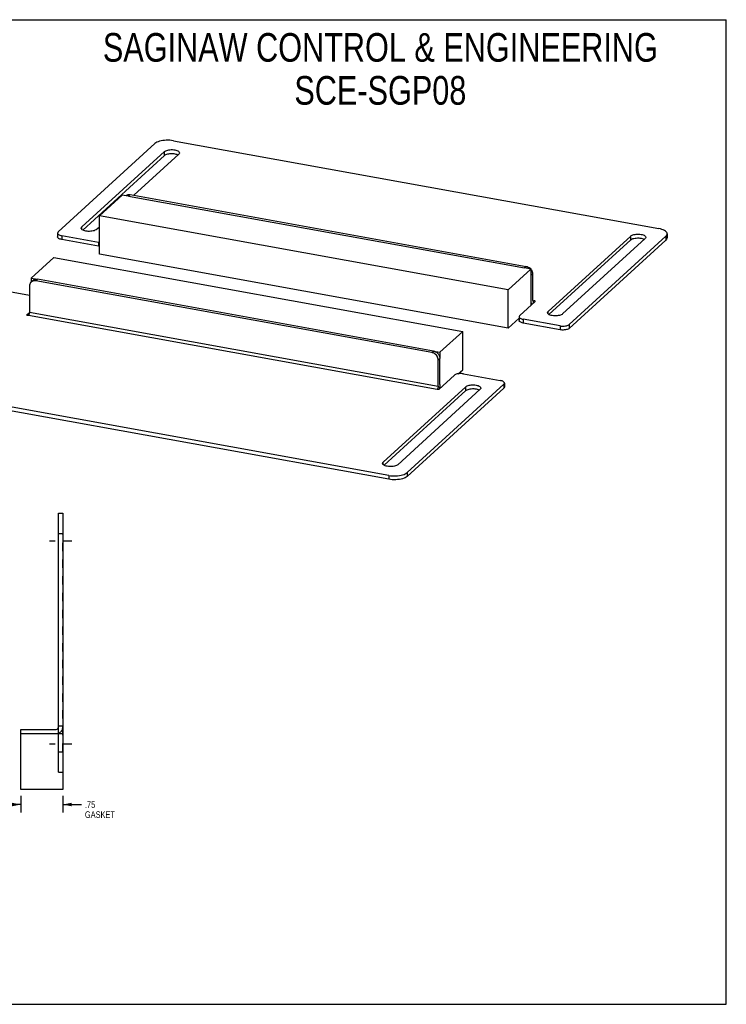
# Model space of a CAD drawing. Header units: inches. Extents: x 0 to 27.2, y 0 to 17.6.
# Tile 2 of 2: x 14.6 to 27.2, y 0 to 17.6. Entities that reach past the tile are written whole.
import ezdxf

# ---------------------------------------------------------------- set-up
doc = ezdxf.new("R2010")
doc.units = ezdxf.units.IN
doc.header["$LTSCALE"] = 1.496
doc.header["$MEASUREMENT"] = 0
doc.linetypes.add('DASHED', pattern=[0.2, 0.1, -0.1])
doc.linetypes.add('HIDDEN', pattern=[0.2, 0.1, -0.1])
doc.layers.get('0').update_dxf_attribs({"linetype": 'CONTINUOUS'})
for name, color, linetype in [('02___PRT_ALL_AXES', 7, 'CONTINUOUS'), ('DEFAULT_2', 8, 'HIDDEN'), ('DIMENSIONS', 7, 'CONTINUOUS')]:
    doc.layers.add(name, color=color, linetype=linetype)
doc.styles.get("Standard").update_dxf_attribs({"font": 'txt', "width": 0.8})
doc.dimstyles.new('DIMSTYLE_1', dxfattribs={"dimtxt": 0.12, "dimasz": 0.16, "dimexe": 0.09, "dimexo": 0.07, "dimgap": 0.0375, "dimtad": 0, "dimtih": 1, "dimtoh": 1, "dimzin": 4, "dimdsep": 46, "dimtxsty": 'Standard', "dimblk": '_FILLED', "dimblk1": '_FILLED', "dimblk2": '_FILLED', "dimcen": 0.09, "dimadec": 0, "dimazin": 0, "dimtfac": 1, "dimtofl": 0, "dimtmove": 0, "dimatfit": 3, "dimldrblk": '_FILLED', "dimfxl": 0, "dimtolj": 1, "dimtzin": 4, "dimarcsym": 0})

# ---------------------------------------------------------------- blocks, each defined once
blk = doc.blocks.new('_FILLED')
at = {"color": 0, "linetype": 'ByBlock'}
blk.add_solid([(0, 0), (-1, 0.2), (-1, -0.2)], dxfattribs=at)
blk = doc.blocks.new('*D15')
at = {"layer": 'DIMENSIONS', "color": 2, "linetype": 'Continuous'}
for p, q in [((14.588, 3.727), (14.588, 3.427)), ((15.338, 3.727), (15.338, 3.427)), ((14.588, 3.571), (14.268, 3.571)), ((15.338, 3.571), (15.673, 3.571))]:
    blk.add_line(p, q, dxfattribs=at)
at = {"layer": 'DIMENSIONS', "color": 2, "linetype": 'Continuous', "xscale": 0.16, "yscale": 0.16, "zscale": 0.16}
blk.add_blockref('_FILLED', (14.588, 3.571), dxfattribs=at)
at = {"layer": 'DIMENSIONS', "color": 2, "linetype": 'Continuous', "xscale": 0.16, "yscale": 0.16, "zscale": 0.16, "rotation": 180}
blk.add_blockref('_FILLED', (15.338, 3.571), dxfattribs=at)
at = {"layer": 'DIMENSIONS', "color": 2, "linetype": 'Continuous', "insert": (15.733, 3.631), "char_height": 0.12, "width": 0.576, "attachment_point": 1, "line_spacing_factor": 0.9}
blk.add_mtext('.75\\PGASKET', dxfattribs=at)

msp = doc.modelspace()

# ---------------------------------------------------------------- linework, layer by layer
at = {"color": 7, "linetype": 'Continuous'}
for p, q in [((0, 17.6), (27.2, 17.6)), ((27.2, 0), (27.2, 17.6)), ((15.257, 13.806), (16.985, 15.385)), ((17.315, 15.437), (25.994, 13.865)), ((15.992, 14.094), (16.399, 14.466)), ((16.513, 14.445), (16.399, 14.466)), ((16.544, 14.473), (16.513, 14.445)), ((16.544, 14.473), (23.624, 13.191)), ((15.992, 13.409), (15.992, 14.094)), ((23.301, 12.771), (15.992, 14.094)), ((15.246, 13.785), (15.246, 13.717)), ((15.32, 13.739), (15.32, 13.67)), ((15.977, 13.62), (15.32, 13.739)), ((26.121, 13.731), (24.392, 12.151)), ((26.121, 13.731), (26.121, 13.662)), ((26.142, 13.772), (26.142, 13.703)), ((15.977, 13.62), (15.977, 13.551)), ((15.977, 13.62), (15.992, 13.618)), ((23.301, 12.086), (15.992, 13.409)), ((15.179, 13.351), (14.772, 12.98)), ((15.179, 13.351), (22.487, 12.028)), ((23.301, 12.771), (23.707, 13.143)), ((23.624, 13.191), (23.593, 13.163)), ((23.707, 13.143), (23.593, 13.163)), ((23.691, 13.157), (23.704, 13.143)), ((23.707, 13.143), (23.707, 13.028)), ((23.738, 13.056), (23.707, 13.028)), ((23.738, 13.056), (23.738, 12.592)), ((14.771, 12.909), (14.802, 12.937)), ((14.772, 12.98), (14.772, 12.909)), ((14.772, 12.98), (14.886, 12.959)), ((14.856, 12.931), (14.886, 12.959)), ((21.936, 11.649), (14.856, 12.931)), ((14.252, 12.763), (14.742, 12.675)), ((14.742, 12.838), (14.742, 12.374)), ((23.301, 12.086), (23.301, 12.771)), ((23.784, 12.564), (23.507, 12.312)), ((23.707, 12.564), (23.707, 12.495)), ((23.755, 12.569), (23.742, 12.572)), ((23.755, 12.538), (23.755, 12.569)), ((14.696, 12.325), (14.741, 12.366)), ((14.696, 12.32), (14.696, 12.325)), ((14.742, 12.374), (22.05, 11.05)), ((14.724, 12.32), (22.033, 10.996)), ((23.496, 12.265), (23.301, 12.086)), ((23.496, 12.291), (23.496, 12.223)), ((24.227, 12.126), (23.57, 12.245)), ((23.57, 12.245), (23.57, 12.176)), ((24.392, 12.151), (24.392, 12.083)), ((22.487, 12.028), (22.08, 11.656)), ((22.487, 11.343), (22.487, 12.028)), ((24.227, 12.126), (24.227, 12.057)), ((21.936, 11.649), (21.966, 11.677)), ((21.966, 11.677), (22.08, 11.656)), ((22.08, 11.656), (22.08, 11.542)), ((22.05, 11.514), (22.08, 11.542)), ((22.05, 11.05), (22.05, 11.514)), ((22.408, 11.27), (22.487, 11.343)), ((22.503, 11.269), (23.159, 11.15)), ((22.338, 11.243), (22.061, 10.991)), ((23.234, 11.104), (23.234, 11.035)), ((21.164, 9.452), (12.485, 11.024)), ((23.223, 11.083), (21.494, 9.504)), ((22.033, 10.996), (22.033, 10.991)), ((22.061, 10.991), (22.059, 10.989)), ((22.08, 11.078), (22.08, 11.008)), ((23.223, 11.083), (23.223, 11.015)), ((21.164, 9.452), (21.164, 9.384)), ((21.494, 9.504), (21.494, 9.435)), ((15.263, 4.152), (15.263, 8.777)), ((15.263, 8.777), (15.338, 8.777)), ((14.588, 3.839), (14.588, 4.914)), ((14.588, 4.914), (15.221, 4.914)), ((14.588, 4.839), (14.713, 4.839)), ((15.221, 4.839), (15.263, 4.839)), ((15.263, 4.152), (15.338, 4.152)), ((15.338, 4.152), (15.338, 3.839)), ((15.338, 3.839), (14.588, 3.839)), ((0, 0), (27.2, 0))]:
    msp.add_line(p, q, dxfattribs=at)
at = {"color": 3, "linetype": 'Continuous'}
for p, q in [((16.513, 14.445), (23.593, 13.163)), ((15.977, 13.551), (15.32, 13.67)), ((26.121, 13.662), (24.392, 12.083)), ((15.992, 13.549), (15.977, 13.551)), ((23.707, 13.028), (23.707, 12.564)), ((21.966, 11.677), (14.886, 12.959)), ((23.707, 12.497), (23.71, 12.497)), ((24.227, 12.057), (23.57, 12.176)), ((22.08, 11.078), (22.08, 11.542)), ((21.164, 9.384), (12.485, 10.956)), ((23.223, 11.015), (21.494, 9.435)), ((22.071, 11.007), (22.069, 10.998)), ((15.338, 8.777), (15.338, 4.152)), ((14.713, 4.839), (15.221, 4.839))]:
    msp.add_line(p, q, dxfattribs=at)
at = {"color": 7, "linetype": 'Continuous'}
for points in [[(17.315, 15.437), (17.284, 15.441), (17.253, 15.444), (17.22, 15.445), (17.188, 15.445), (17.155, 15.442), (17.124, 15.439), (17.094, 15.433), (17.067, 15.426), (17.042, 15.417), (17.019, 15.408), (17.001, 15.397), (16.985, 15.385)], [(16.463, 14.454), (16.477, 14.464), (16.492, 14.47), (16.508, 14.474), (16.526, 14.475), (16.544, 14.473)], [(15.257, 13.806), (15.25, 13.798), (15.247, 13.79), (15.246, 13.785)], [(15.246, 13.785), (15.246, 13.782), (15.249, 13.775), (15.254, 13.767), (15.263, 13.76), (15.274, 13.753), (15.287, 13.747), (15.303, 13.743), (15.32, 13.739)], [(26.142, 13.772), (26.141, 13.783), (26.135, 13.796), (26.126, 13.808), (26.112, 13.82), (26.095, 13.832), (26.074, 13.842), (26.05, 13.851), (26.023, 13.859), (25.994, 13.865)], [(26.121, 13.731), (26.132, 13.743), (26.139, 13.756), (26.142, 13.769), (26.142, 13.772)], [(23.624, 13.191), (23.642, 13.186), (23.659, 13.179), (23.676, 13.169), (23.691, 13.157)], [(23.707, 13.139), (23.716, 13.127), (23.725, 13.11), (23.732, 13.093), (23.736, 13.075), (23.738, 13.056)], [(14.771, 12.909), (14.763, 12.901), (14.754, 12.887), (14.747, 12.872), (14.743, 12.855), (14.742, 12.838)], [(14.82, 12.932), (14.804, 12.928), (14.789, 12.922), (14.775, 12.912), (14.771, 12.909)], [(14.856, 12.931), (14.838, 12.933), (14.82, 12.932)], [(23.738, 12.592), (23.738, 12.586), (23.739, 12.581), (23.74, 12.576), (23.741, 12.573), (23.743, 12.57), (23.745, 12.568), (23.747, 12.566), (23.747, 12.566)], [(23.747, 12.566), (23.75, 12.566), (23.752, 12.567), (23.755, 12.569)], [(23.785, 12.567), (23.785, 12.567), (23.784, 12.569), (23.782, 12.571), (23.779, 12.572), (23.776, 12.573), (23.772, 12.573), (23.768, 12.573), (23.764, 12.573), (23.76, 12.572), (23.757, 12.571), (23.755, 12.569)], [(23.784, 12.564), (23.785, 12.566), (23.785, 12.567)], [(14.696, 12.325), (14.695, 12.323), (14.695, 12.322)], [(14.695, 12.322), (14.695, 12.322), (14.696, 12.32), (14.698, 12.318), (14.7, 12.317), (14.704, 12.316)], [(14.742, 12.374), (14.741, 12.367), (14.741, 12.361), (14.74, 12.354), (14.738, 12.348), (14.737, 12.342), (14.735, 12.336), (14.732, 12.331), (14.73, 12.326), (14.727, 12.323), (14.724, 12.32)], [(14.704, 12.316), (14.708, 12.316), (14.712, 12.316), (14.716, 12.316), (14.719, 12.317), (14.722, 12.318), (14.724, 12.32)], [(23.507, 12.312), (23.501, 12.304), (23.497, 12.296), (23.496, 12.291)], [(23.496, 12.291), (23.497, 12.288), (23.499, 12.28), (23.505, 12.273), (23.513, 12.266), (23.524, 12.259), (23.538, 12.253), (23.553, 12.248), (23.57, 12.245)], [(24.227, 12.126), (24.246, 12.123), (24.265, 12.122), (24.284, 12.121), (24.304, 12.122), (24.323, 12.125), (24.34, 12.128), (24.357, 12.133), (24.371, 12.138), (24.383, 12.144), (24.392, 12.151)], [(22.05, 11.514), (22.048, 11.533), (22.044, 11.55), (22.037, 11.568), (22.028, 11.585), (22.016, 11.601), (22.003, 11.615), (21.988, 11.627), (21.971, 11.637), (21.954, 11.644), (21.936, 11.649)], [(22.503, 11.269), (22.484, 11.272), (22.465, 11.273), (22.445, 11.274), (22.426, 11.272), (22.407, 11.27), (22.389, 11.267), (22.373, 11.262), (22.359, 11.257), (22.347, 11.251), (22.338, 11.243)], [(23.234, 11.104), (23.233, 11.107), (23.231, 11.114), (23.225, 11.122), (23.217, 11.129), (23.206, 11.136), (23.192, 11.142), (23.177, 11.146), (23.159, 11.15)], [(23.223, 11.083), (23.229, 11.091), (23.233, 11.099), (23.234, 11.104)], [(22.032, 10.994), (22.032, 10.994), (22.033, 10.996)], [(22.059, 10.989), (22.056, 10.988), (22.053, 10.988), (22.049, 10.987), (22.045, 10.987), (22.041, 10.988), (22.037, 10.989), (22.034, 10.99), (22.033, 10.991), (22.032, 10.993), (22.032, 10.994)], [(22.05, 11.05), (22.05, 11.044), (22.049, 11.037), (22.048, 11.031), (22.047, 11.025), (22.045, 11.018), (22.043, 11.013), (22.041, 11.007), (22.038, 11.003), (22.036, 10.999), (22.033, 10.996)], [(21.164, 9.452), (21.195, 9.448), (21.227, 9.445), (21.259, 9.444), (21.292, 9.444), (21.324, 9.446), (21.355, 9.45), (21.385, 9.456), (21.413, 9.463), (21.438, 9.472), (21.46, 9.481), (21.479, 9.492), (21.494, 9.504)]]:
    msp.add_lwpolyline(points, dxfattribs=at)
at = {"color": 3, "linetype": 'Continuous'}
for points in [[(15.32, 13.67), (15.303, 13.674), (15.287, 13.679), (15.274, 13.685), (15.263, 13.691), (15.254, 13.698), (15.249, 13.706), (15.246, 13.714), (15.246, 13.717)], [(26.142, 13.703), (26.142, 13.701), (26.139, 13.688), (26.132, 13.675), (26.121, 13.662)], [(14.802, 12.937), (14.806, 12.94), (14.819, 12.949), (14.834, 12.956), (14.851, 12.96), (14.868, 12.961), (14.886, 12.959)], [(23.707, 12.564), (23.708, 12.548), (23.71, 12.533), (23.713, 12.52), (23.716, 12.51), (23.719, 12.505)], [(23.57, 12.176), (23.553, 12.18), (23.538, 12.185), (23.524, 12.191), (23.513, 12.197), (23.505, 12.204), (23.499, 12.212), (23.497, 12.22), (23.496, 12.223)], [(24.392, 12.083), (24.383, 12.076), (24.371, 12.07), (24.357, 12.064), (24.34, 12.06), (24.323, 12.056), (24.304, 12.054), (24.284, 12.053), (24.265, 12.053), (24.246, 12.054), (24.227, 12.057)], [(21.966, 11.677), (21.984, 11.672), (22.002, 11.665), (22.018, 11.655), (22.033, 11.643), (22.047, 11.629), (22.059, 11.613), (22.068, 11.596), (22.075, 11.578), (22.079, 11.56), (22.08, 11.542)], [(22.08, 11.078), (22.08, 11.06), (22.078, 11.043), (22.075, 11.025), (22.071, 11.007)], [(23.234, 11.035), (23.233, 11.03), (23.229, 11.022), (23.223, 11.015)], [(21.494, 9.435), (21.479, 9.424), (21.46, 9.413), (21.438, 9.403), (21.413, 9.395), (21.385, 9.387), (21.355, 9.382), (21.324, 9.378), (21.292, 9.376), (21.259, 9.375), (21.227, 9.376), (21.195, 9.379), (21.164, 9.384)]]:
    msp.add_lwpolyline(points, dxfattribs=at)
at = {"color": 7, "linetype": 'Continuous'}
msp.add_arc((15.221, 4.956), 0.042, 270, 360, dxfattribs=at)
at = {"color": 3, "linetype": 'Continuous'}
msp.add_arc((15.221, 4.956), 0.117, 270, 291.0758, dxfattribs=at)
at = {"layer": '02___PRT_ALL_AXES', "color": 7, "linetype": 'Continuous'}
for p, q in [((17.155, 15.243), (15.681, 13.896)), ((16.607, 14.462), (17.412, 15.196)), ((17.155, 15.174), (17.155, 15.243)), ((15.681, 13.85), (15.681, 13.896)), ((15.937, 13.85), (15.992, 13.9)), ((25.491, 13.733), (24.017, 12.386)), ((25.491, 13.665), (25.491, 13.733)), ((24.273, 12.34), (25.748, 13.687)), ((24.017, 12.34), (24.017, 12.386)), ((22.542, 11.039), (21.068, 9.693)), ((21.325, 9.646), (22.799, 10.993)), ((22.542, 10.971), (22.542, 11.039)), ((21.068, 9.646), (21.068, 9.693))]:
    msp.add_line(p, q, dxfattribs=at)
at = {"layer": '02___PRT_ALL_AXES', "color": 3, "linetype": 'Continuous'}
for p, q in [((17.155, 15.174), (15.694, 13.84)), ((17.392, 15.187), (17.398, 15.184)), ((25.491, 13.665), (24.03, 12.33)), ((25.729, 13.678), (25.734, 13.674)), ((22.542, 10.971), (21.082, 9.637)), ((22.78, 10.984), (22.785, 10.98))]:
    msp.add_line(p, q, dxfattribs=at)
at = {"layer": '02___PRT_ALL_AXES', "color": 2, "linetype": 'DASHED'}
for p, q in [((15.498, 8.277), (15.103, 8.277)), ((15.498, 4.652), (15.103, 4.652))]:
    msp.add_line(p, q, dxfattribs=at)
at = {"layer": '02___PRT_ALL_AXES', "color": 8, "linetype": 'HIDDEN'}
for p, q in [((15.263, 4.511), (15.263, 8.417)), ((15.263, 8.417), (15.338, 8.417)), ((15.338, 4.511), (15.338, 8.417)), ((15.263, 4.511), (15.338, 4.511))]:
    msp.add_line(p, q, dxfattribs=at)
at = {"layer": '02___PRT_ALL_AXES', "color": 7, "linetype": 'Continuous'}
for points in [[(17.155, 15.243), (17.166, 15.251), (17.179, 15.258), (17.195, 15.264), (17.213, 15.269), (17.233, 15.273), (17.254, 15.276), (17.276, 15.277), (17.298, 15.277), (17.32, 15.275), (17.34, 15.272), (17.36, 15.268), (17.377, 15.262), (17.392, 15.256), (17.405, 15.248), (17.414, 15.24), (17.421, 15.232), (17.424, 15.223), (17.424, 15.22)], [(17.424, 15.22), (17.423, 15.214), (17.419, 15.205), (17.412, 15.196)], [(15.668, 13.873), (15.669, 13.879), (15.673, 13.887), (15.681, 13.896)], [(15.937, 13.85), (15.927, 13.842), (15.913, 13.835), (15.897, 13.828), (15.879, 13.823), (15.859, 13.819), (15.838, 13.817), (15.816, 13.816), (15.794, 13.816), (15.773, 13.818), (15.752, 13.821), (15.732, 13.825), (15.715, 13.83), (15.7, 13.837), (15.687, 13.844), (15.678, 13.852), (15.671, 13.861), (15.669, 13.87), (15.668, 13.873)], [(25.491, 13.733), (25.502, 13.741), (25.515, 13.748), (25.531, 13.755), (25.549, 13.76), (25.569, 13.763), (25.59, 13.766), (25.612, 13.767), (25.634, 13.767), (25.656, 13.765), (25.677, 13.762), (25.696, 13.758), (25.713, 13.753), (25.729, 13.746), (25.741, 13.739), (25.751, 13.731), (25.757, 13.722), (25.76, 13.713), (25.76, 13.71)], [(25.76, 13.71), (25.759, 13.704), (25.755, 13.695), (25.748, 13.687)], [(24.005, 12.363), (24.005, 12.369), (24.009, 12.378), (24.017, 12.386)], [(24.273, 12.34), (24.263, 12.332), (24.249, 12.325), (24.233, 12.319), (24.215, 12.314), (24.195, 12.31), (24.174, 12.307), (24.152, 12.306), (24.13, 12.306), (24.109, 12.308), (24.088, 12.311), (24.068, 12.315), (24.051, 12.321), (24.036, 12.327), (24.023, 12.335), (24.014, 12.343), (24.008, 12.351), (24.005, 12.36), (24.005, 12.363)], [(22.542, 11.039), (22.553, 11.047), (22.566, 11.054), (22.582, 11.061), (22.6, 11.066), (22.62, 11.07), (22.641, 11.072), (22.663, 11.073), (22.685, 11.073), (22.707, 11.071), (22.728, 11.068), (22.747, 11.064), (22.765, 11.059), (22.78, 11.052), (22.792, 11.045), (22.802, 11.037), (22.808, 11.028), (22.811, 11.019), (22.811, 11.016)], [(22.811, 11.016), (22.81, 11.01), (22.806, 11.002), (22.799, 10.993)], [(21.056, 9.669), (21.056, 9.675), (21.06, 9.684), (21.068, 9.693)], [(21.325, 9.646), (21.314, 9.638), (21.301, 9.631), (21.285, 9.625), (21.266, 9.62), (21.246, 9.616), (21.225, 9.613), (21.204, 9.612), (21.181, 9.612), (21.16, 9.614), (21.139, 9.617), (21.12, 9.621), (21.102, 9.627), (21.087, 9.633), (21.074, 9.641), (21.065, 9.649), (21.059, 9.657), (21.056, 9.666), (21.056, 9.669)]]:
    msp.add_lwpolyline(points, dxfattribs=at)
at = {"layer": '02___PRT_ALL_AXES', "color": 3, "linetype": 'Continuous'}
for points in [[(17.155, 15.174), (17.166, 15.182), (17.179, 15.189), (17.195, 15.196), (17.213, 15.201), (17.233, 15.205), (17.254, 15.207), (17.276, 15.208), (17.298, 15.208), (17.32, 15.206), (17.34, 15.203), (17.36, 15.199), (17.377, 15.194), (17.392, 15.187)], [(25.491, 13.665), (25.502, 13.673), (25.515, 13.68), (25.531, 13.686), (25.549, 13.691), (25.569, 13.695), (25.59, 13.697), (25.612, 13.699), (25.634, 13.698), (25.656, 13.697), (25.677, 13.694), (25.696, 13.69), (25.713, 13.684), (25.729, 13.678)], [(22.542, 10.971), (22.553, 10.979), (22.566, 10.986), (22.582, 10.992), (22.6, 10.997), (22.62, 11.001), (22.641, 11.004), (22.663, 11.005), (22.685, 11.005), (22.707, 11.003), (22.728, 11), (22.747, 10.996), (22.765, 10.99), (22.78, 10.984)]]:
    msp.add_lwpolyline(points, dxfattribs=at)
at = {"layer": 'DEFAULT_2', "color": 8, "linetype": 'HIDDEN'}
for p, q in [((15.338, 4.972), (15.263, 4.972)), ((15.263, 4.839), (15.338, 4.839))]:
    msp.add_line(p, q, dxfattribs=at)
msp.add_arc((15.221, 4.956), 0.117, 291.0758, 360, dxfattribs=at)

# ---------------------------------------------------------------- texts
at = {"layer": 'DIMENSIONS', "color": 2, "linetype": 'Continuous', "insert": (21.015, 17.361), "char_height": 0.512, "width": 11.8784, "attachment_point": 2, "line_spacing_factor": 0.9}
msp.add_mtext('SAGINAW CONTROL & ENGINEERING\\PSCE-SGP08', dxfattribs=at)

# ---------------------------------------------------------------- dimensions: what is measured, and where the dimension line sits
at = {"layer": 'DIMENSIONS', "color": 2, "linetype": 'Continuous'}
dim = msp.add_linear_dim(base=(15.338, 3.571), p1=(14.588, 3.797), p2=(15.338, 3.797), text='<>\\PGASKET', dimstyle='DIMSTYLE_1', dxfattribs=at)
dim.commit()
dim.dimension.update_dxf_attribs({"geometry": '*D15', "text_midpoint": (16.021, 3.481), "dimtype": 160})

doc.saveas('drawing.dxf')
